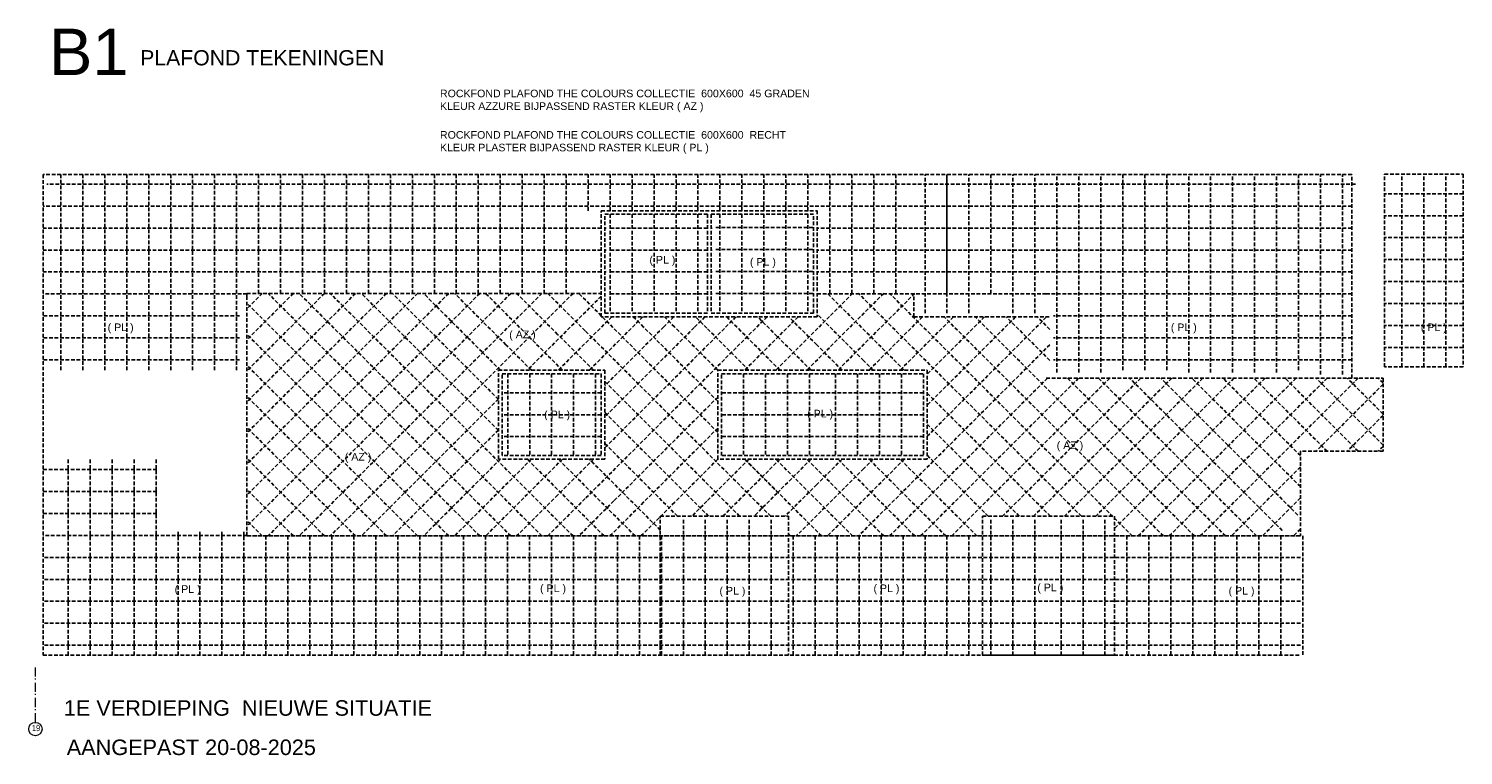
# Model space of a CAD drawing. Header units: millimetres. Extents: x 293454 to 524618, y 211738 to 307297.
# Tile 14 of 152: x 295960 to 335138, y 287440 to 307297. Entities that reach past the tile are written whole.
import ezdxf

# ---------------------------------------------------------------- set-up
doc = ezdxf.new("R2010")
doc.units = ezdxf.units.MM
doc.header["$LTSCALE"] = 400
doc.linetypes.add('HIDDEN', pattern=[0.375, 0.25, -0.125])
doc.linetypes.add('STYLE_06', pattern=[1.041641, 0.625, -0.208282, 0.069427, -0.138931])
for name, color, linetype in [('-ve', 2, 'HIDDEN'), ('plafond', 255, 'HIDDEN'), ('plat', 5, 'Continuous')]:
    doc.layers.add(name, color=color, linetype=linetype)
doc.layers.add('None', color=7, linetype='Continuous', lineweight=9)
doc.styles.add('Arial', font='arial.ttf', dxfattribs={"height": 211.666667})
doc.styles.add('Arial Narrow', font='ARIALN.TTF', dxfattribs={"height": 222.25})

# ---------------------------------------------------------------- blocks, each defined once
blk = doc.blocks.new('plafond b1')
at = {"layer": 'None', "color": 7, "linetype": 'STYLE_06', "lineweight": 9}
blk.add_line((0, 183), (0, 1683), dxfattribs=at)
at = {"layer": 'None', "color": 43, "linetype": 'Continuous', "lineweight": 9}
blk.add_circle((0, 0), 183, dxfattribs=at)
at = {"layer": 'plafond'}
for p, q in [((36049, 14890), (310, 14890)), ((695, 9804), (695, 15152)), ((1295, 9804), (1295, 15152)), ((1895, 9804), (1895, 15152)), ((2495, 9804), (2495, 15152)), ((3095, 9804), (3095, 15152)), ((3695, 9804), (3695, 15152)), ((4295, 9804), (4295, 15152)), ((4895, 9804), (4895, 15152)), ((5495, 9804), (5495, 15152)), ((6095, 11905), (6095, 15152)), ((6695, 11905), (6695, 15152)), ((7295, 11905), (7295, 15152)), ((7895, 11905), (7895, 15152)), ((8495, 11905), (8495, 15152)), ((9095, 11905), (9095, 15152)), ((9695, 11905), (9695, 15152)), ((10295, 11905), (10295, 15152)), ((10895, 11905), (10895, 15152)), ((11495, 11905), (11495, 15152)), ((12095, 11905), (12095, 15152)), ((12095, 11905), (12095, 15152)), ((12695, 11905), (12695, 15152)), ((13295, 11905), (13295, 15152)), ((13895, 11905), (13895, 15152)), ((14495, 11905), (14495, 15152)), ((15095, 14165), (15095, 15152)), ((15695, 14165), (15695, 15152)), ((16295, 14165), (16295, 15152)), ((16895, 14165), (16895, 15152)), ((17495, 14165), (17495, 15152)), ((17495, 14165), (17495, 15152)), ((18095, 14165), (18095, 15152)), ((18695, 14165), (18695, 15152)), ((19295, 14165), (19295, 15152)), ((19295, 14165), (19295, 15152)), ((19895, 14165), (19895, 15152)), ((20495, 14165), (20495, 15152)), ((21095, 14165), (21095, 15152)), ((21695, 11905), (21695, 15152)), ((22295, 11905), (22295, 15152)), ((22295, 11905), (22295, 15152)), ((22895, 11905), (22895, 15152)), ((23495, 11905), (23495, 15152)), ((24295, 11365), (24295, 15152)), ((24895, 11905), (24895, 15152)), ((24895, 11365), (24895, 15152)), ((25495, 11365), (25495, 15152)), ((26095, 11905), (26095, 15152)), ((26695, 11365), (26695, 15152)), ((27295, 11365), (27295, 15152)), ((27895, 9747), (27895, 15152)), ((27895, 9747), (27895, 15152)), ((28495, 9747), (28495, 15152)), ((29095, 9747), (29095, 15152)), ((29695, 9804), (29695, 15152)), ((30295, 9804), (30295, 15152)), ((30895, 9804), (30895, 15152)), ((31495, 9747), (31495, 15152)), ((32095, 9747), (32095, 15152)), ((32695, 9747), (32695, 15152)), ((33295, 9747), (33295, 15152)), ((33895, 9747), (33895, 15152)), ((34495, 9804), (34495, 15152)), ((35095, 9690), (35095, 15152)), ((35695, 9690), (35695, 15152)), ((37320, 9895), (37320, 15161)), ((37920, 9895), (37920, 15161)), ((38520, 9895), (38520, 15161)), ((38995, 14628), (36845, 14628)), ((35949, 14290), (210, 14290)), ((15695, 14065), (15695, 11365)), ((16295, 14065), (16295, 11365)), ((16895, 14065), (16895, 11365)), ((17495, 14065), (17495, 11365)), ((18095, 14065), (18095, 11365)), ((18695, 14065), (18695, 11365)), ((19295, 14065), (19295, 11365)), ((19895, 14065), (19895, 11365)), ((20495, 14065), (20495, 11365)), ((21095, 14065), (21095, 11365)), ((38995, 14028), (36845, 14028)), ((15453, 13690), (210, 13690)), ((15585, 13690), (15553, 13690)), ((18353, 13690), (15685, 13690)), ((18485, 13690), (18454, 13690)), ((18585, 13705), (21254, 13705)), ((35949, 13690), (21354, 13690)), ((21354, 13690), (21385, 13690)), ((38995, 13428), (36845, 13428)), ((15453, 13090), (210, 13090)), ((15453, 13090), (210, 13090)), ((15585, 13090), (15553, 13090)), ((18353, 13090), (15685, 13090)), ((18485, 13090), (18454, 13090)), ((18585, 13105), (21254, 13105)), ((35949, 13090), (21354, 13090)), ((21354, 13090), (21385, 13090)), ((38995, 12828), (36845, 12828)), ((15453, 12490), (210, 12490)), ((15585, 12490), (15553, 12490)), ((18353, 12490), (15685, 12490)), ((18485, 12490), (18454, 12490)), ((18585, 12505), (21254, 12505)), ((35949, 12490), (21354, 12490)), ((21354, 12490), (21385, 12490)), ((38995, 12228), (36845, 12228)), ((5775, 11890), (210, 11890)), ((5775, 11890), (210, 11890)), ((5775, 11790), (5775, 11905)), ((5775, 5275), (5775, 11905)), ((12136, 11905), (5775, 5544)), ((11288, 11905), (5775, 6392)), ((10439, 11905), (5775, 7241)), ((9591, 11905), (5775, 8089)), ((8742, 11905), (5775, 8938)), ((7894, 11905), (5775, 9786)), ((7045, 11905), (5775, 10635)), ((6197, 11905), (5775, 11483)), ((12985, 11905), (6355, 5275)), ((12985, 5275), (6355, 11905)), ((10169, 8939), (7204, 11905)), ((10532, 9425), (8052, 11905)), ((11022, 9784), (8901, 11905)), ((11584, 10070), (9749, 11905)), ((13834, 11905), (10169, 8241)), ((14682, 11905), (10532, 7755)), ((12198, 10305), (10598, 11905)), ((12852, 10499), (11446, 11905)), ((13542, 10658), (12295, 11905)), ((14263, 10785), (13143, 11905)), ((15453, 11828), (13430, 9804)), ((15015, 10882), (13992, 11905)), ((18636, 8109), (14840, 11905)), ((18353, 11890), (15685, 11890)), ((18485, 11890), (18454, 11890)), ((18585, 11905), (21254, 11905)), ((22319, 11905), (20218, 9804)), ((23167, 11905), (21066, 9804)), ((21354, 11890), (27605, 11890)), ((23730, 9804), (21629, 11905)), ((24016, 11905), (21915, 9804)), ((28567, 5815), (22477, 11905)), ((29956, 5275), (23326, 11905)), ((23986, 11265), (23986, 11905)), ((35949, 11890), (27605, 11890)), ((12136, 5275), (5775, 11637)), ((38995, 11628), (36845, 11628)), ((5575, 11290), (210, 11290)), ((15739, 11265), (14278, 9804)), ((19982, 11265), (15015, 6298)), ((16588, 11265), (15127, 9804)), ((19133, 11265), (15553, 7685)), ((17161, 10990), (15553, 9382)), ((17990, 10970), (15553, 8534)), ((16610, 10984), (16329, 11265)), ((18636, 8957), (16610, 10984)), ((17436, 11265), (17161, 10990)), ((17456, 10987), (17177, 11265)), ((18638, 9804), (17456, 10987)), ((18285, 11265), (17990, 10970)), ((18339, 10952), (18026, 11265)), ((19268, 10872), (18874, 11265)), ((20830, 11265), (19369, 9804)), ((20257, 10731), (19723, 11265)), ((21337, 10499), (20571, 11265)), ((22622, 10063), (21354, 11332)), ((24224, 11265), (22763, 9804)), ((25073, 11265), (23612, 9804)), ((23986, 11265), (27703, 11265)), ((26770, 11265), (24353, 8849)), ((25921, 11265), (24353, 9697)), ((27605, 11252), (24353, 8000)), ((30804, 5275), (24814, 11265)), ((31653, 5275), (25663, 11265)), ((27703, 10073), (26511, 11265)), ((27703, 10921), (27360, 11265)), ((35949, 11290), (27803, 11290)), ((38995, 11028), (36845, 11028)), ((5575, 10690), (210, 10690)), ((11288, 5275), (5775, 10788)), ((14396, 9804), (13542, 10658)), ((15244, 9804), (14263, 10785)), ((20082, 5815), (15015, 10882)), ((18636, 8109), (15797, 10948)), ((19487, 9804), (18339, 10952)), ((20335, 9804), (19268, 10872)), ((21184, 9804), (20257, 10731)), ((22622, 10063), (21751, 10934)), ((35949, 10690), (27803, 10690)), ((12699, 9804), (12198, 10305)), ((13547, 9804), (12852, 10499)), ((22032, 9804), (21337, 10499)), ((27703, 10502), (22477, 5275)), ((38995, 10428), (36845, 10428)), ((5575, 10090), (210, 10090)), ((10439, 5275), (5775, 9940)), ((12645, 9009), (11584, 10070)), ((22881, 9804), (22622, 10063)), ((35949, 10090), (27803, 10090)), ((14682, 5275), (10532, 9425)), ((12645, 8161), (11022, 9784)), ((12899, 9704), (12899, 7476)), ((13499, 9704), (13499, 7476)), ((14099, 9704), (14099, 7476)), ((14699, 9704), (14699, 7476)), ((15299, 9704), (15299, 7476)), ((19233, 5815), (15553, 9495)), ((19336, 9704), (19336, 7476)), ((19936, 9704), (19936, 7476)), ((20536, 9704), (20536, 7476)), ((21136, 9704), (21136, 7476)), ((21853, 9704), (21853, 7476)), ((22453, 9704), (22453, 7476)), ((23053, 9704), (23053, 7476)), ((27641, 9590), (23326, 5275)), ((23653, 9704), (23653, 7476)), ((28489, 9590), (24174, 5275)), ((29338, 9590), (25023, 5275)), ((30186, 9590), (26411, 5815)), ((31035, 9590), (27260, 5815)), ((27605, 9590), (36805, 9590)), ((31883, 9590), (28108, 5815)), ((32501, 5275), (28186, 9590)), ((32732, 9590), (28957, 5815)), ((33350, 5275), (29035, 9590)), ((33580, 9590), (29466, 5476)), ((34051, 5423), (29883, 9590)), ((34429, 9590), (30114, 5275)), ((34475, 5847), (30732, 9590)), ((35277, 9590), (30962, 5275)), ((34546, 6624), (31580, 9590)), ((36126, 9590), (31811, 5275)), ((34546, 7472), (32429, 9590)), ((35277, 7590), (33277, 9590)), ((36126, 7590), (34126, 9590)), ((36805, 7759), (34974, 9590)), ((36805, 9421), (34974, 7590)), ((36805, 8608), (35823, 9590)), ((36805, 9457), (36671, 9590)), ((36805, 9590), (36805, 7590)), ((9591, 5275), (5775, 9091)), ((12645, 9019), (11022, 7397)), ((15453, 9190), (12785, 9190)), ((18636, 9071), (15797, 6232)), ((24253, 9190), (18736, 9190)), ((27719, 5815), (24353, 9180)), ((13834, 5275), (10169, 8939)), ((18385, 5815), (15553, 8646)), ((8742, 5275), (5775, 8242)), ((10169, 8241), (7204, 5275)), ((15453, 8590), (12785, 8590)), ((24253, 8590), (18736, 8590)), ((26870, 5815), (24353, 8332)), ((26870, 5815), (24353, 8332)), ((36805, 8572), (35823, 7590)), ((12645, 8171), (11584, 7110)), ((15453, 7990), (12785, 7990)), ((18636, 8223), (16610, 6196)), ((24253, 7990), (18736, 7990)), ((10532, 7755), (8052, 5275)), ((17536, 5815), (15553, 7798)), ((26021, 5815), (24353, 7483)), ((36805, 7590), (34546, 7590)), ((34546, 7590), (34546, 5275)), ((36805, 7724), (36671, 7590)), ((3315, 7090), (210, 7090)), ((895, 2015), (895, 7376)), ((1495, 2015), (1495, 7376)), ((2095, 2015), (2095, 7376)), ((2695, 2015), (2695, 7376)), ((3295, 2015), (3295, 7376)), ((7894, 5275), (5775, 7394)), ((11022, 7397), (8901, 5275)), ((11584, 7110), (9749, 5275)), ((13547, 7376), (11446, 5275)), ((12699, 7376), (12198, 6875)), ((14396, 7376), (12295, 5275)), ((15531, 5275), (13430, 7376)), ((15244, 7376), (14263, 6395)), ((16379, 5275), (14278, 7376)), ((17066, 5436), (15127, 7376)), ((18638, 7376), (17456, 6193)), ((19487, 7376), (18339, 6228)), ((20335, 7376), (19268, 6309)), ((21470, 5275), (19369, 7376)), ((20291, 6455), (19369, 7376)), ((22319, 5275), (20218, 7376)), ((21184, 7376), (20257, 6449)), ((22622, 7117), (20780, 5275)), ((23167, 5275), (21066, 7376)), ((22032, 7376), (21337, 6681)), ((23730, 7376), (21629, 5275)), ((24016, 5275), (21915, 7376)), ((22881, 7376), (22622, 7117)), ((24864, 5275), (22763, 7376)), ((25713, 5275), (23612, 7376)), ((34546, 7162), (32659, 5275)), ((12198, 6875), (10598, 5275)), ((21337, 6681), (20471, 5815)), ((3315, 6490), (210, 6490)), ((7045, 5275), (5775, 6545)), ((14263, 6395), (13143, 5275)), ((15015, 6298), (13992, 5275)), ((19268, 6309), (18774, 5815)), ((20257, 6449), (19623, 5815)), ((34546, 6314), (33508, 5275)), ((3315, 5890), (210, 5890)), ((15797, 6232), (14840, 5275)), ((16610, 6196), (15689, 5275)), ((17456, 6193), (16537, 5275)), ((18339, 6228), (17926, 5815)), ((6197, 5275), (5775, 5697)), ((17695, 5715), (17695, 2029)), ((18295, 5715), (18295, 2029)), ((18895, 5715), (18895, 2029)), ((18895, 5715), (18895, 2029)), ((19495, 5715), (19495, 2029)), ((20095, 5715), (20095, 2029)), ((26095, 5715), (26095, 2029)), ((26695, 5715), (26695, 2029)), ((27295, 5715), (27295, 2029)), ((28010, 5715), (28010, 2029)), ((28010, 5715), (28010, 2029)), ((28610, 5715), (28610, 2029)), ((29210, 5715), (29210, 2029)), ((5775, 5290), (210, 5290)), ((5775, 5290), (210, 5290)), ((3895, 2015), (3895, 5390)), ((4495, 2015), (4495, 5390)), ((5095, 2015), (5095, 5390)), ((5695, 2015), (5695, 5390)), ((5775, 5390), (5775, 5275)), ((5775, 5275), (34546, 5275)), ((34546, 5275), (5775, 5275)), ((6295, 5275), (6295, 2029)), ((6295, 5275), (6295, 2029)), ((6895, 5275), (6895, 2029)), ((7495, 5275), (7495, 2029)), ((8095, 5275), (8095, 2029)), ((8695, 5275), (8695, 2029)), ((9295, 5275), (9295, 2029)), ((9295, 5275), (9295, 2029)), ((9895, 5275), (9895, 2029)), ((10495, 5275), (10495, 2029)), ((11095, 5275), (11095, 2029)), ((11695, 5275), (11695, 2029)), ((12295, 5275), (12295, 2029)), ((12295, 5275), (12295, 2029)), ((12895, 5275), (12895, 2029)), ((13495, 5275), (13495, 2029)), ((14095, 5275), (14095, 2029)), ((14695, 5275), (14695, 2029)), ((15295, 5275), (15295, 2029)), ((15295, 5275), (15295, 2029)), ((15895, 5275), (15895, 2029)), ((16495, 5275), (16495, 2029)), ((17095, 5275), (17095, 2029)), ((17095, 5275), (17095, 2029)), ((20622, 5275), (20566, 5330)), ((20695, 5275), (20695, 2029)), ((21295, 5275), (21295, 2029)), ((21895, 5275), (21895, 2029)), ((21895, 5275), (21895, 2029)), ((22495, 5275), (22495, 2029)), ((23095, 5275), (23095, 2029)), ((23695, 5275), (23695, 2029)), ((24295, 5275), (24295, 2029)), ((24895, 5275), (24895, 2029)), ((24895, 5275), (24895, 2029)), ((25495, 5275), (25495, 2029)), ((29810, 5275), (29810, 2029)), ((30410, 5275), (30410, 2029)), ((31010, 5275), (31010, 2029)), ((31010, 5275), (31010, 2029)), ((31610, 5275), (31610, 2029)), ((32210, 5275), (32210, 2029)), ((32810, 5275), (32810, 2029)), ((33410, 5275), (33410, 2029)), ((34010, 5275), (34010, 2029)), ((34546, 5465), (34356, 5275)), ((34610, 5275), (34610, 2029)), ((34546, 4690), (210, 4690)), ((34546, 4090), (210, 4090)), ((34546, 3490), (210, 3490)), ((34546, 2890), (210, 2890)), ((34546, 2290), (210, 2290))]:
    blk.add_line(p, q, dxfattribs=at)
for points in [[(35949, 9590), (35949, 15152), (210, 15152), (210, 2015), (34546, 2015)], [(5775, 11905), (15453, 11905)]]:
    blk.add_lwpolyline(points, dxfattribs=at)
for points in [[(38995, 9895), (36845, 9895), (36845, 15161), (38995, 15161)], [(15453, 14165), (21354, 14165), (21354, 11265), (15453, 11265)], [(15553, 14065), (18353, 14065), (18353, 11365), (15553, 11365)], [(21254, 14065), (18454, 14065), (18454, 11365), (21254, 11365)], [(12645, 9804), (15553, 9804), (15553, 7376), (12645, 7376)], [(18636, 9804), (24353, 9804), (24353, 7376), (18636, 7376)], [(12745, 9704), (15453, 9704), (15453, 7476), (12745, 7476)], [(18736, 9704), (24253, 9704), (24253, 7476), (18736, 7476)], [(17066, 5815), (20566, 5815), (20566, 2015), (17066, 2015)], [(25866, 5815), (29466, 5815), (29466, 2015), (25866, 2015)]]:
    blk.add_lwpolyline(points, close=True, dxfattribs=at)
at = {"layer": 'None', "color": 8, "insert": (-93, 113), "char_height": 169.3, "attachment_point": 1, "style": 'Arial Narrow'}
blk.add_mtext('19', dxfattribs=at)

msp = doc.modelspace()

# ---------------------------------------------------------------- block references
at = {"layer": '-ve'}
msp.add_blockref('plafond b1', (296142.84062, 288158.41738), dxfattribs=at)

# ---------------------------------------------------------------- texts
at = {"layer": 'plat', "attachment_point": 1, "style": 'Arial'}
for s, insert, char_height in [('B1', (296516.58074, 307296.65883), 1270), ('PLAFOND TEKENINGEN', (299004.74931, 306709.42306), 414.8666667), ('ROCKFOND PLAFOND THE COLOURS COLLECTIE  600X600  45 GRADEN \\PKLEUR AZZURE BIJPASSEND RASTER KLEUR ( AZ )', (307191.61668, 305630.16198), 207.4333333), ('ROCKFOND PLAFOND THE COLOURS COLLECTIE  600X600  RECHT \\PKLEUR PLASTER BIJPASSEND RASTER KLEUR ( PL )', (307191.61668, 304498.3832), 207.4333333), ('  ( PL )', (312751.16278, 301085.40222), 207.433333), ('  ( PL )', (315495.68951, 301029.50416), 207.433333), ('  ( PL )', (297956.4488, 299240.76862), 207.433333), ('  ( AZ )', (308921.56055, 299044.60429), 207.433333), ('  ( PL )', (326989.94003, 299240.76862), 207.433333), ('  ( PL )', (333816.98151, 299240.76862), 207.433333), ('  ( PL )', (309876.8078, 296860.05731), 207.433333), ('  ( PL )', (317058.32695, 296882.4148), 207.433333), ('  ( AZ )', (323873.31071, 296015.83011), 207.433333), ('  ( AZ )', (304431.5449, 295701.73505), 207.433333), ('  ( PL )', (299786.39766, 292086.76121), 207.433333), ('  ( PL )', (309764.45918, 292109.11906), 207.433333), ('  ( PL )', (314664.00044, 292042.04587), 207.433333), ('  ( PL )', (318869.99904, 292109.11906), 207.433333), ('  ( PL )', (323344.46651, 292131.47656), 207.433333), ('  ( PL )', (328566.29223, 292042.09937), 207.433333), ('1E VERDIEPING  NIEUWE SITUATIE ', (296920.06052, 288945.21586), 423.3333333), ('AANGEPAST 20-08-2025 ', (296999.79805, 287870.73526), 423.3333333)]:
    msp.add_mtext(s, dxfattribs=dict(at, insert=insert, char_height=char_height))

doc.saveas('drawing.dxf')
